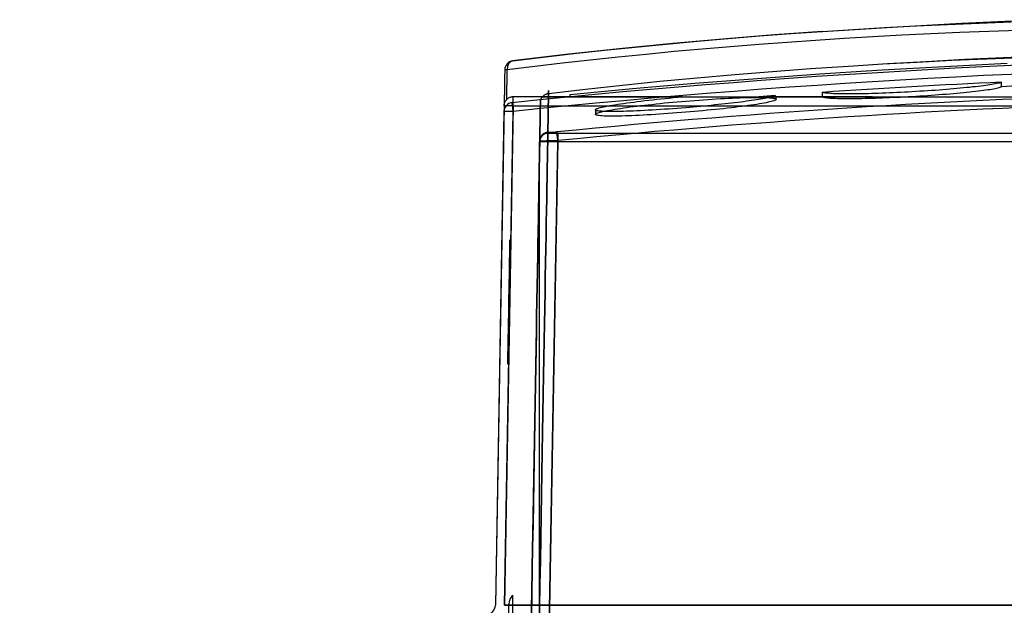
# Model space of a CAD drawing. Header units: millimetres. Extents: x -263 to 131, y -3009 to 324.
# Tile 2 of 9: x -263 to -154, y 258 to 323. Entities that reach past the tile are written whole.
import ezdxf

# ---------------------------------------------------------------- set-up
doc = ezdxf.new("R2010")
doc.units = ezdxf.units.MM
doc.layers.add('MAIN-1', color=7, linetype='Continuous')
doc.layers.add('MAIN-2', color=7, linetype='Continuous')

msp = doc.modelspace()

# ---------------------------------------------------------------- linework, layer by layer
at = {"layer": 'MAIN-1'}
for p, q in [((-163.65, 322.16), (-160.16, 322.32)), ((-160.16, 322.32), (-156.67, 322.47)), ((-156.67, 322.47), (-153.15, 322.6)), ((-174.01, 321.55), (-170.57, 321.77)), ((-170.57, 321.77), (-167.12, 321.97)), ((-165.23, 321.13), (-168.41, 320.95)), ((-167.12, 321.97), (-163.65, 322.16)), ((-162.03, 321.28), (-165.23, 321.13)), ((-158.82, 321.43), (-162.03, 321.28)), ((-155.6, 321.56), (-158.82, 321.43)), ((-152.36, 321.67), (-155.6, 321.56)), ((-181.04, 320.11), (-184.17, 319.86)), ((-177.9, 320.34), (-181.04, 320.11)), ((-174.75, 320.56), (-177.9, 320.34)), ((-171.59, 320.77), (-174.75, 320.56)), ((-168.41, 320.95), (-171.59, 320.77)), ((-193.49, 319.02), (-196.58, 318.71)), ((-190.39, 319.32), (-193.49, 319.02)), ((-187.28, 319.6), (-190.39, 319.32)), ((-184.17, 319.86), (-187.28, 319.6)), ((-202.73, 318.05), (-205.79, 317.69)), ((-199.66, 318.39), (-202.73, 318.05)), ((-196.58, 318.71), (-199.66, 318.39)), ((-171.11, 317.73), (-166.82, 318)), ((-166.82, 318), (-162.53, 318.24)), ((-162.53, 318.24), (-158.25, 318.47)), ((-160.49, 317.68), (-157.04, 317.86)), ((-158.25, 318.47), (-152.28, 318.75)), ((-157.04, 317.86), (-153.58, 318.03)), ((-208.89, 314.03), (-208.84, 317.32)), ((-205.79, 317.69), (-208.84, 317.32)), ((-187.83, 316.43), (-183.68, 316.8)), ((-183.68, 316.8), (-179.5, 317.14)), ((-179.5, 317.14), (-175.31, 317.45)), ((-177.75, 316.61), (-174.3, 316.85)), ((-175.31, 317.45), (-171.11, 317.73)), ((-174.3, 316.85), (-170.85, 317.08)), ((-170.85, 317.08), (-167.4, 317.29)), ((-167.4, 317.29), (-163.95, 317.49)), ((-163.95, 317.49), (-160.49, 317.68)), ((-196.09, 315.62), (-191.97, 316.04)), ((-191.97, 316.04), (-187.83, 316.43)), ((-191.55, 315.53), (-188.1, 315.82)), ((-188.1, 315.82), (-184.65, 316.1)), ((-184.65, 316.1), (-181.2, 316.36)), ((-181.2, 316.36), (-177.75, 316.61)), ((-155.48, 315.65), (-155.71, 315.62)), ((-155.27, 315.69), (-155.48, 315.65)), ((-155.08, 315.72), (-155.27, 315.69)), ((-154.9, 315.75), (-155.08, 315.72)), ((-154.74, 315.79), (-154.9, 315.75)), ((-154.59, 315.82), (-154.74, 315.79)), ((-154.47, 315.85), (-154.59, 315.82)), ((-154.36, 315.88), (-154.47, 315.85)), ((-154.27, 315.92), (-154.36, 315.88)), ((-154.2, 315.95), (-154.27, 315.92)), ((-154.2, 315.44), (-154.2, 315.95)), ((-204.7, 314.55), (-204.65, 314.58)), ((-204.65, 314.58), (-204.6, 314.6)), ((-204.6, 314.6), (-204.55, 314.63)), ((-204.55, 314.63), (-204.49, 314.65)), ((-204.49, 314.65), (-204.44, 314.67)), ((-204.44, 314.67), (-204.39, 314.68)), ((-204.39, 314.68), (-204.33, 314.69)), ((-204.33, 314.69), (-204.28, 314.7)), ((-204.28, 314.7), (-200.19, 315.17)), ((-201.88, 314.59), (-198.44, 314.92)), ((-201.88, 314.32), (-201.88, 314.59)), ((-200.19, 315.17), (-196.09, 315.62)), ((-198.44, 314.92), (-194.99, 315.23)), ((-194.99, 315.23), (-191.55, 315.53)), ((-173.93, 314.79), (-174, 314.82)), ((-174, 314.32), (-174, 314.82)), ((-173.84, 314.77), (-173.93, 314.79)), ((-173.74, 314.76), (-173.84, 314.77)), ((-173.62, 314.74), (-173.74, 314.76)), ((-173.49, 314.72), (-173.62, 314.74)), ((-173.33, 314.71), (-173.49, 314.72)), ((-173.16, 314.69), (-173.33, 314.71)), ((-172.98, 314.68), (-173.16, 314.69)), ((-172.78, 314.67), (-172.98, 314.68)), ((-172.56, 314.66), (-172.78, 314.67)), ((-172.33, 314.65), (-172.56, 314.66)), ((-172.08, 314.65), (-172.33, 314.65)), ((-171.82, 314.64), (-172.08, 314.65)), ((-171.55, 314.64), (-171.82, 314.64)), ((-171.26, 314.64), (-171.55, 314.64)), ((-170.96, 314.64), (-171.26, 314.64)), ((-170.65, 314.64), (-170.96, 314.64)), ((-170.33, 314.64), (-170.65, 314.64)), ((-169.99, 314.65), (-170.33, 314.64)), ((-169.65, 314.65), (-169.99, 314.65)), ((-169.3, 314.66), (-169.65, 314.65)), ((-168.93, 314.67), (-169.3, 314.66)), ((-168.56, 314.68), (-168.93, 314.67)), ((-168.18, 314.69), (-168.56, 314.68)), ((-167.79, 314.7), (-168.18, 314.69)), ((-167.4, 314.72), (-167.79, 314.7)), ((-167, 314.73), (-167.4, 314.72)), ((-166.6, 314.75), (-167, 314.73)), ((-166.19, 314.77), (-166.6, 314.75)), ((-165.77, 314.79), (-166.19, 314.77)), ((-165.36, 314.81), (-165.77, 314.79)), ((-164.94, 314.83), (-165.36, 314.81)), ((-164.52, 314.85), (-164.94, 314.83)), ((-164.1, 314.87), (-164.52, 314.85)), ((-163.67, 314.9), (-164.1, 314.87)), ((-163.23, 314.93), (-163.67, 314.9)), ((-162.8, 314.95), (-163.23, 314.93)), ((-162.37, 314.98), (-162.8, 314.95)), ((-161.95, 315.01), (-162.37, 314.98)), ((-161.53, 315.04), (-161.95, 315.01)), ((-161.11, 315.07), (-161.53, 315.04)), ((-161.53, 314.54), (-161.12, 314.57)), ((-161.12, 314.57), (-160.71, 314.6)), ((-160.7, 315.1), (-161.11, 315.07)), ((-160.71, 314.6), (-160.3, 314.63)), ((-160.3, 315.13), (-160.7, 315.1)), ((-159.9, 315.17), (-160.3, 315.13)), ((-160.3, 314.63), (-159.91, 314.66)), ((-159.91, 314.66), (-159.52, 314.7)), ((-159.51, 315.2), (-159.9, 315.17)), ((-159.52, 314.7), (-159.14, 314.73)), ((-159.13, 315.23), (-159.51, 315.2)), ((-159.14, 314.73), (-158.77, 314.76)), ((-158.76, 315.27), (-159.13, 315.23)), ((-158.77, 314.76), (-158.41, 314.8)), ((-158.4, 315.3), (-158.76, 315.27)), ((-158.41, 314.8), (-158.06, 314.83)), ((-158.05, 315.34), (-158.4, 315.3)), ((-158.06, 314.83), (-157.72, 314.87)), ((-157.71, 315.37), (-158.05, 315.34)), ((-157.72, 314.87), (-157.39, 314.9)), ((-157.39, 315.41), (-157.71, 315.37)), ((-157.07, 315.44), (-157.39, 315.41)), ((-157.39, 314.9), (-157.08, 314.94)), ((-157.08, 314.94), (-156.77, 314.97)), ((-156.77, 315.48), (-157.07, 315.44)), ((-156.48, 315.51), (-156.77, 315.48)), ((-156.77, 314.97), (-156.49, 315.01)), ((-156.49, 315.01), (-156.21, 315.05)), ((-156.21, 315.55), (-156.48, 315.51)), ((-155.95, 315.58), (-156.21, 315.55)), ((-156.21, 315.05), (-155.96, 315.08)), ((-155.96, 315.08), (-155.71, 315.12)), ((-155.71, 315.62), (-155.95, 315.58)), ((-155.71, 315.12), (-155.49, 315.15)), ((-155.49, 315.15), (-155.27, 315.18)), ((-155.27, 315.18), (-155.08, 315.22)), ((-155.08, 315.22), (-154.9, 315.25)), ((-154.9, 315.25), (-154.74, 315.29)), ((-154.74, 315.29), (-154.6, 315.32)), ((-154.6, 315.32), (-154.47, 315.35)), ((-154.47, 315.35), (-154.36, 315.38)), ((-154.36, 315.38), (-154.27, 315.41)), ((-154.27, 315.41), (-154.2, 315.44)), ((-209.18, 313.42), (-209.17, 313.5)), ((-209.17, 313.5), (-209.16, 313.57)), ((-209.16, 313.57), (-209.13, 313.64)), ((-209.13, 313.64), (-209.11, 313.72)), ((-209.11, 313.72), (-209.07, 313.78)), ((-209.07, 313.78), (-209.04, 313.85)), ((-209.04, 313.85), (-208.99, 313.91)), ((-208.99, 313.91), (-208.95, 313.97)), ((-208.95, 313.97), (-208.89, 314.03)), ((-208.84, 314.08), (-208.89, 314.03)), ((-208.78, 314.13), (-208.84, 314.08)), ((-208.72, 314.17), (-208.78, 314.13)), ((-208.65, 314.2), (-208.72, 314.17)), ((-208.59, 314.24), (-208.65, 314.2)), ((-208.52, 314.26), (-208.59, 314.24)), ((-208.46, 314.28), (-208.52, 314.26)), ((-208.39, 314.3), (-208.46, 314.28)), ((-208.32, 314.31), (-208.39, 314.3)), ((-208.25, 314.32), (-208.32, 314.31)), ((-208.19, 314.32), (-208.25, 314.32)), ((-207.65, 314.32), (-208.19, 314.32)), ((-208.19, 313.34), (-208.19, 314.32)), ((-207.11, 314.32), (-207.65, 314.32)), ((-206.57, 314.32), (-207.11, 314.32)), ((-206.04, 314.32), (-206.57, 314.32)), ((-205.5, 314.32), (-206.04, 314.32)), ((-204.96, 314.32), (-205.5, 314.32)), ((-205.18, 313.75), (-205.17, 313.79)), ((-205.18, 313.7), (-205.18, 313.75)), ((-205.17, 313.84), (-205.16, 313.88)), ((-205.17, 313.79), (-205.17, 313.84)), ((-205.16, 313.88), (-205.15, 313.92)), ((-205.15, 313.92), (-205.14, 313.97)), ((-205.14, 313.97), (-205.13, 314.01)), ((-205.13, 314.01), (-205.11, 314.05)), ((-205.11, 314.05), (-205.1, 314.09)), ((-205.1, 314.09), (-205.08, 314.13)), ((-205.08, 314.13), (-205.06, 314.16)), ((-205.06, 314.16), (-205.04, 314.2)), ((-205.04, 314.2), (-205.02, 314.23)), ((-205.02, 314.23), (-205, 314.27)), ((-205, 314.27), (-204.96, 314.31)), ((-204.96, 314.31), (-204.92, 314.36)), ((-204.92, 314.36), (-204.88, 314.4)), ((-204.88, 314.4), (-204.84, 314.44)), ((-204.84, 314.44), (-204.8, 314.48)), ((-204.8, 314.48), (-204.75, 314.52)), ((-204.75, 314.52), (-204.7, 314.55)), ((-201.33, 314.32), (-201.88, 314.32)), ((-200.77, 314.32), (-201.33, 314.32)), ((-200.19, 314.32), (-200.77, 314.32)), ((-199.59, 314.32), (-200.19, 314.32)), ((-198.98, 314.32), (-199.59, 314.32)), ((-198.35, 314.32), (-198.98, 314.32)), ((-197.7, 314.32), (-198.35, 314.32)), ((-197.04, 314.32), (-197.7, 314.32)), ((-196.36, 314.32), (-197.04, 314.32)), ((-196.94, 313.45), (-196.63, 313.5)), ((-196.63, 313.5), (-196.31, 313.55)), ((-195.66, 314.32), (-196.36, 314.32)), ((-196.31, 313.55), (-195.97, 313.6)), ((-195.97, 313.6), (-195.61, 313.65)), ((-194.95, 314.32), (-195.66, 314.32)), ((-195.61, 313.65), (-195.24, 313.7)), ((-195.24, 313.7), (-194.86, 313.75)), ((-194.22, 314.32), (-194.95, 314.32)), ((-194.86, 313.75), (-194.46, 313.8)), ((-194.46, 313.8), (-194.06, 313.85)), ((-193.48, 314.32), (-194.22, 314.32)), ((-194.06, 313.85), (-193.64, 313.9)), ((-193.64, 313.9), (-193.2, 313.95)), ((-192.72, 314.32), (-193.48, 314.32)), ((-193.2, 313.95), (-192.76, 314)), ((-192.76, 314), (-192.31, 314.05)), ((-191.94, 314.32), (-192.72, 314.32)), ((-192.31, 314.05), (-191.86, 314.1)), ((-191.14, 314.32), (-191.94, 314.32)), ((-191.86, 314.1), (-191.4, 314.14)), ((-191.4, 314.14), (-190.93, 314.19)), ((-190.33, 314.32), (-191.14, 314.32)), ((-190.93, 314.19), (-190.46, 314.23)), ((-190.46, 314.23), (-189.98, 314.28)), ((-189.5, 314.32), (-190.33, 314.32)), ((-189.98, 314.28), (-189.5, 314.32)), ((-185.13, 313.5), (-185.51, 313.46)), ((-184.76, 313.54), (-185.13, 313.5)), ((-184.4, 313.58), (-184.76, 313.54)), ((-184.04, 313.62), (-184.4, 313.58)), ((-183.7, 313.66), (-184.04, 313.62)), ((-183.36, 313.7), (-183.7, 313.66)), ((-183.03, 313.74), (-183.36, 313.7)), ((-182.71, 313.78), (-183.03, 313.74)), ((-182.4, 313.83), (-182.71, 313.78)), ((-182.1, 313.87), (-182.4, 313.83)), ((-181.82, 313.91), (-182.1, 313.87)), ((-181.54, 313.95), (-181.82, 313.91)), ((-181.24, 313.49), (-181.55, 313.45)), ((-181.28, 313.99), (-181.54, 313.95)), ((-181.04, 314.03), (-181.28, 313.99)), ((-180.96, 313.54), (-181.24, 313.49)), ((-180.8, 314.07), (-181.04, 314.03)), ((-180.69, 313.58), (-180.96, 313.54)), ((-180.58, 314.11), (-180.8, 314.07)), ((-180.45, 313.63), (-180.69, 313.58)), ((-180.37, 314.14), (-180.58, 314.11)), ((-180.22, 313.67), (-180.45, 313.63)), ((-180.18, 314.18), (-180.37, 314.14)), ((-180.01, 313.72), (-180.22, 313.67)), ((-180, 314.22), (-180.18, 314.18)), ((-179.82, 313.76), (-180.01, 313.72)), ((-179.84, 314.25), (-180, 314.22)), ((-179.7, 314.29), (-179.84, 314.25)), ((-179.65, 313.8), (-179.82, 313.76)), ((-179.56, 314.32), (-179.7, 314.29)), ((-179.51, 313.84), (-179.65, 313.8)), ((-179.45, 314.36), (-179.56, 314.32)), ((-179.38, 313.88), (-179.51, 313.84)), ((-179.35, 314.39), (-179.45, 314.36)), ((-179.28, 313.91), (-179.38, 313.88)), ((-179.27, 314.42), (-179.35, 314.39)), ((-179.2, 313.95), (-179.28, 313.91)), ((-179.2, 314.45), (-179.27, 314.42)), ((-179.2, 314.32), (-179.2, 314.45)), ((-179.1, 314.32), (-179.2, 314.32)), ((-179.15, 313.98), (-179.2, 313.95)), ((-179.11, 314.01), (-179.15, 313.98)), ((-179.1, 314.04), (-179.11, 314.01)), ((-178.28, 314.32), (-179.1, 314.32)), ((-179.1, 314.04), (-179.1, 314.32)), ((-177.45, 314.32), (-178.28, 314.32)), ((-176.61, 314.32), (-177.45, 314.32)), ((-175.75, 314.32), (-176.61, 314.32)), ((-174.89, 314.32), (-175.75, 314.32)), ((-174.01, 314.32), (-174.89, 314.32)), ((-174.01, 314.32), (-174.01, 314.32)), ((-174.01, 314.32), (-174.01, 314.32)), ((-174.01, 314.32), (-174.01, 314.32)), ((-174.01, 314.32), (-174.01, 314.32)), ((-174.01, 314.32), (-174, 314.32)), ((-174, 314.32), (-174, 314.32)), ((-174, 314.32), (-174, 314.32)), ((-174, 314.31), (-173.93, 314.29)), ((-173.93, 314.29), (-173.84, 314.27)), ((-173.84, 314.27), (-173.74, 314.25)), ((-173.74, 314.25), (-173.62, 314.24)), ((-173.62, 314.24), (-173.48, 314.22)), ((-173.48, 314.22), (-173.33, 314.2)), ((-173.33, 314.2), (-173.16, 314.19)), ((-173.16, 314.19), (-172.97, 314.18)), ((-172.97, 314.18), (-172.77, 314.17)), ((-172.77, 314.17), (-172.56, 314.16)), ((-172.56, 314.16), (-172.33, 314.15)), ((-172.33, 314.15), (-172.08, 314.15)), ((-172.08, 314.15), (-171.82, 314.14)), ((-171.82, 314.14), (-171.55, 314.14)), ((-171.55, 314.14), (-171.26, 314.14)), ((-171.26, 314.14), (-170.96, 314.14)), ((-170.96, 314.14), (-170.65, 314.14)), ((-170.65, 314.14), (-170.32, 314.14)), ((-170.32, 314.14), (-169.99, 314.15)), ((-169.99, 314.15), (-169.64, 314.15)), ((-169.64, 314.15), (-169.29, 314.16)), ((-169.29, 314.16), (-168.93, 314.17)), ((-168.93, 314.17), (-168.56, 314.18)), ((-168.56, 314.18), (-168.18, 314.19)), ((-168.18, 314.19), (-167.79, 314.2)), ((-167.79, 314.2), (-167.39, 314.22)), ((-167.39, 314.22), (-166.99, 314.23)), ((-166.99, 314.23), (-166.59, 314.25)), ((-166.59, 314.25), (-166.18, 314.27)), ((-166.18, 314.27), (-165.77, 314.28)), ((-165.77, 314.28), (-165.36, 314.3)), ((-165.36, 314.3), (-164.94, 314.33)), ((-164.94, 314.33), (-164.52, 314.35)), ((-164.52, 314.35), (-164.1, 314.37)), ((-164.1, 314.37), (-163.67, 314.4)), ((-163.67, 314.4), (-163.23, 314.42)), ((-163.23, 314.42), (-162.8, 314.45)), ((-162.8, 314.45), (-162.38, 314.48)), ((-162.38, 314.48), (-161.95, 314.51)), ((-161.95, 314.51), (-161.53, 314.54)), ((-209.19, 313.34), (-210.15, 258.1)), ((-209.19, 313.34), (-209.18, 313.42)), ((-208.19, 313.34), (-209.15, 258.1)), ((-208.19, 313.34), (-205.19, 313.34)), ((-199.1, 312.88), (-199.09, 312.91)), ((-199.09, 312.85), (-199.1, 312.88)), ((-199.1, 312.88), (-199.1, 312.38)), ((-199.09, 312.35), (-199.1, 312.38)), ((-199.09, 312.91), (-199.05, 312.95)), ((-199.06, 312.83), (-199.09, 312.85)), ((-199, 312.8), (-199.06, 312.83)), ((-199.05, 312.95), (-199, 312.98)), ((-199, 312.98), (-198.92, 313.02)), ((-198.92, 312.78), (-199, 312.8)), ((-198.92, 313.02), (-198.81, 313.05)), ((-198.82, 312.76), (-198.92, 312.78)), ((-198.7, 312.74), (-198.82, 312.76)), ((-198.81, 313.05), (-198.69, 313.09)), ((-198.55, 312.73), (-198.7, 312.74)), ((-198.69, 313.09), (-198.54, 313.13)), ((-198.39, 312.72), (-198.55, 312.73)), ((-198.54, 313.13), (-198.37, 313.18)), ((-198.2, 312.71), (-198.39, 312.72)), ((-198.37, 313.18), (-198.18, 313.22)), ((-197.99, 312.7), (-198.2, 312.71)), ((-198.18, 313.22), (-197.97, 313.27)), ((-197.76, 312.69), (-197.99, 312.7)), ((-197.97, 313.27), (-197.74, 313.31)), ((-197.51, 312.69), (-197.76, 312.69)), ((-197.74, 313.31), (-197.49, 313.36)), ((-197.25, 312.69), (-197.51, 312.69)), ((-197.49, 313.36), (-197.22, 313.41)), ((-196.96, 312.69), (-197.25, 312.69)), ((-197.22, 313.41), (-196.94, 313.45)), ((-196.66, 312.69), (-196.96, 312.69)), ((-196.34, 312.7), (-196.66, 312.69)), ((-196, 312.71), (-196.34, 312.7)), ((-195.65, 312.72), (-196, 312.71)), ((-195.28, 312.73), (-195.65, 312.72)), ((-194.9, 312.74), (-195.28, 312.73)), ((-194.51, 312.76), (-194.9, 312.74)), ((-194.1, 312.78), (-194.51, 312.76)), ((-193.68, 312.8), (-194.1, 312.78)), ((-193.25, 312.83), (-193.68, 312.8)), ((-192.81, 312.85), (-193.25, 312.83)), ((-192.37, 312.88), (-192.81, 312.85)), ((-192, 312.4), (-192.46, 312.37)), ((-191.91, 312.91), (-192.37, 312.88)), ((-191.52, 312.43), (-192, 312.4)), ((-191.46, 312.94), (-191.91, 312.91)), ((-191.05, 312.47), (-191.52, 312.43)), ((-190.99, 312.97), (-191.46, 312.94)), ((-190.56, 312.5), (-191.05, 312.47)), ((-190.52, 313.01), (-190.99, 312.97)), ((-190.08, 312.54), (-190.56, 312.5)), ((-190.05, 313.04), (-190.52, 313.01)), ((-189.59, 312.58), (-190.08, 312.54)), ((-189.58, 313.08), (-190.05, 313.04)), ((-189.1, 312.62), (-189.59, 312.58)), ((-189.1, 313.12), (-189.58, 313.08)), ((-188.69, 313.15), (-189.1, 313.12)), ((-188.62, 312.66), (-189.1, 312.62)), ((-188.28, 313.19), (-188.69, 313.15)), ((-188.15, 312.7), (-188.62, 312.66)), ((-187.88, 313.23), (-188.28, 313.19)), ((-187.68, 312.74), (-188.15, 312.7)), ((-187.48, 313.26), (-187.88, 313.23)), ((-187.21, 312.78), (-187.68, 312.74)), ((-187.08, 313.3), (-187.48, 313.26)), ((-186.74, 312.83), (-187.21, 312.78)), ((-186.68, 313.34), (-187.08, 313.3)), ((-186.29, 312.87), (-186.74, 312.83)), ((-186.28, 313.38), (-186.68, 313.34)), ((-185.83, 312.92), (-186.29, 312.87)), ((-185.89, 313.42), (-186.28, 313.38)), ((-185.51, 313.46), (-185.89, 313.42)), ((-185.39, 312.97), (-185.83, 312.92)), ((-184.95, 313.01), (-185.39, 312.97)), ((-184.52, 313.06), (-184.95, 313.01)), ((-184.1, 313.11), (-184.52, 313.06)), ((-183.7, 313.16), (-184.1, 313.11)), ((-183.3, 313.21), (-183.7, 313.16)), ((-182.92, 313.25), (-183.3, 313.21)), ((-182.56, 313.3), (-182.92, 313.25)), ((-182.21, 313.35), (-182.56, 313.3)), ((-181.87, 313.4), (-182.21, 313.35)), ((-181.55, 313.45), (-181.87, 313.4)), ((-199.05, 312.32), (-199.09, 312.35)), ((-198.99, 312.3), (-199.05, 312.32)), ((-198.91, 312.28), (-198.99, 312.3)), ((-198.8, 312.26), (-198.91, 312.28)), ((-198.67, 312.24), (-198.8, 312.26)), ((-198.51, 312.22), (-198.67, 312.24)), ((-198.34, 312.21), (-198.51, 312.22)), ((-198.14, 312.2), (-198.34, 312.21)), ((-197.92, 312.19), (-198.14, 312.2)), ((-197.67, 312.19), (-197.92, 312.19)), ((-197.41, 312.18), (-197.67, 312.19)), ((-197.13, 312.18), (-197.41, 312.18)), ((-196.83, 312.19), (-197.13, 312.18)), ((-196.51, 312.19), (-196.83, 312.19)), ((-196.17, 312.2), (-196.51, 312.19)), ((-195.81, 312.21), (-196.17, 312.2)), ((-195.44, 312.22), (-195.81, 312.21)), ((-195.05, 312.23), (-195.44, 312.22)), ((-194.65, 312.25), (-195.05, 312.23)), ((-194.24, 312.27), (-194.65, 312.25)), ((-193.81, 312.29), (-194.24, 312.27)), ((-193.37, 312.32), (-193.81, 312.29)), ((-192.92, 312.34), (-193.37, 312.32)), ((-192.46, 312.37), (-192.92, 312.34)), ((-204.35, 310.43), (-204.35, 310.42)), ((-204.35, 310.42), (-204.35, 310.42)), ((-204.35, 310.42), (-204.34, 310.42)), ((-204.34, 310.42), (-204.34, 310.41)), ((-204.34, 310.41), (-204.33, 310.41)), ((-204.33, 310.41), (-204.32, 310.41)), ((-204.32, 310.41), (-204.3, 310.41)), ((-204.3, 310.41), (-204.29, 310.41)), ((-204.29, 310.41), (-204.27, 310.4)), ((-204.27, 310.4), (-204.25, 310.4)), ((-204.25, 310.4), (-204.23, 310.4)), ((-204.23, 310.4), (-204.21, 310.4)), ((-204.21, 310.4), (-204.19, 310.4)), ((-204.19, 310.4), (-204.16, 310.4)), ((-204.16, 310.4), (-204.13, 310.4)), ((-204.13, 310.4), (-204.11, 310.4)), ((-204.11, 310.4), (-204.08, 310.4)), ((-204.08, 310.4), (-204.04, 310.4)), ((-204.04, 310.4), (-204.01, 310.4)), ((-204.01, 310.4), (-203.98, 310.4)), ((-203.98, 310.4), (-203.94, 310.41)), ((-203.94, 310.41), (-203.91, 310.41)), ((-203.91, 310.41), (-203.87, 310.41)), ((-203.87, 310.41), (-203.83, 310.41)), ((-203.83, 310.41), (-203.79, 310.41)), ((-203.79, 310.41), (-203.75, 310.42)), ((-203.75, 310.42), (-203.71, 310.42)), ((-203.71, 310.42), (-203.67, 310.42)), ((-203.67, 310.42), (-203.62, 310.43)), ((-203.62, 310.43), (-203.58, 310.43)), ((-203.58, 310.43), (-203.54, 310.43)), ((-203.54, 310.43), (-203.49, 310.44)), ((-203.49, 310.44), (-203.45, 310.44)), ((-203.45, 310.44), (-203.4, 310.44)), ((-203.4, 310.44), (-203.36, 310.45)), ((-206.24, 253.12), (-205.25, 309.45)), ((-205.24, 309.44), (-205.25, 309.45)), ((-205.25, 309.45), (-205.25, 309.45)), ((-205.25, 309.45), (-205.25, 309.45)), ((-205.22, 309.44), (-205.24, 309.44)), ((-205.2, 309.44), (-205.22, 309.44)), ((-205.18, 309.44), (-205.2, 309.44)), ((-205.16, 309.44), (-205.18, 309.44)), ((-205.13, 309.44), (-205.16, 309.44)), ((-205.09, 309.43), (-205.13, 309.44)), ((-205.06, 309.43), (-205.09, 309.43)), ((-205.02, 309.43), (-205.06, 309.43)), ((-204.97, 309.43), (-205.02, 309.43)), ((-204.92, 309.43), (-204.97, 309.43)), ((-204.87, 309.43), (-204.92, 309.43)), ((-204.82, 309.43), (-204.87, 309.43)), ((-204.76, 309.43), (-204.82, 309.43)), ((-204.7, 309.43), (-204.76, 309.43)), ((-204.64, 309.43), (-204.7, 309.43)), ((-204.57, 309.43), (-204.64, 309.43)), ((-204.5, 309.44), (-204.57, 309.43)), ((-204.43, 309.44), (-204.5, 309.44)), ((-204.36, 309.44), (-204.43, 309.44)), ((-204.28, 309.44), (-204.36, 309.44)), ((-204.2, 309.44), (-204.28, 309.44)), ((-203.25, 309.47), (-204.24, 253.12)), ((-204.12, 309.44), (-204.2, 309.44)), ((-204.04, 309.45), (-204.12, 309.44)), ((-203.96, 309.45), (-204.04, 309.45)), ((-203.87, 309.45), (-203.96, 309.45)), ((-203.79, 309.45), (-203.87, 309.45)), ((-203.7, 309.46), (-203.79, 309.45)), ((-203.61, 309.46), (-203.7, 309.46)), ((-203.52, 309.46), (-203.61, 309.46)), ((-203.43, 309.47), (-203.52, 309.46)), ((-203.34, 309.47), (-203.43, 309.47)), ((-203.25, 309.47), (-203.34, 309.47)), ((-208.25, 259.24), (-208.25, 253.12)), ((-208.65, 258.1), (-209.15, 258.1)), ((-208.65, 253.12), (-208.65, 258.22)), ((-206.15, 258.1), (-208.25, 258.1))]:
    msp.add_line(p, q, dxfattribs=at)
for centre, radius, start, end in [((-109.08, -648.61), 965.61, 92.67844, 93.85513), ((-109.08, -648.51), 965.01, 91.61624, 92.67988), ((-109.14, -647.78), 964.78, 94.16458, 94.27081), ((-207.15, 258.22), 1.5, 137.1662, 179.9997)]:
    msp.add_arc(centre, radius, start, end, dxfattribs=at)
for centre, major_axis, ratio, start_param, end_param in [((-208.12, 317.3), (-0.123, 0.992), 0.715813, 0.000001, 1.464746), ((-208.12, 317.3), (1, -0.017), 0.007034, 2.373932, 3.139882), ((-109.08, -647.08), (962.3, 0.05), 0.999847, 1.59747, 1.668864), ((-109.08, -647.06), (961.31, 0.05), 0.999847, 1.597497, 1.668861), ((-128.47, 314.32), (86.06, 0), 0.000002, 2.054411, 2.156216), ((-208.19, 313.32), (-1, 0.017), 0.01745, -1.570491, 0.000056), ((-204.25, 309.43), (1, -0.017), 0.997213, 1.686814, 3.141556), ((-203.25, 309.46), (-0.098, 0.995), 0.00171, -1.553442, -0.075112)]:
    msp.add_ellipse(centre, major_axis=major_axis, ratio=ratio, start_param=start_param, end_param=end_param, dxfattribs=at)
for centre, major_axis in [((-233.07, -1337.2), (-28.8, -1652.23)), ((-233.95, -1337.19), (28.78, 1651.24))]:
    msp.add_ellipse(centre, major_axis=major_axis, ratio=0.000002, dxfattribs=at)
at = {"layer": 'MAIN-2'}
for p, q in [((-166.3, 322.03), (-158.62, 322.46)), ((-158.62, 322.46), (-149.99, 322.85)), ((-179.31, 321.17), (-184.59, 320.75)), ((-180.95, 321.05), (-177.49, 321.31)), ((-174.01, 321.55), (-179.31, 321.17)), ((-177.49, 321.31), (-174.01, 321.55)), ((-173.99, 321.55), (-166.3, 322.03)), ((-190.55, 320.22), (-196.48, 319.63)), ((-194.68, 319.82), (-191.27, 320.15)), ((-191.27, 320.15), (-187.84, 320.47)), ((-184.59, 320.75), (-190.55, 320.22)), ((-187.84, 320.47), (-184.4, 320.77)), ((-184.4, 320.77), (-180.95, 321.05)), ((-202.38, 318.99), (-208.24, 318.3)), ((-204.85, 318.71), (-201.47, 319.1)), ((-196.48, 319.63), (-202.38, 318.99)), ((-201.47, 319.1), (-198.08, 319.47)), ((-198.08, 319.47), (-194.68, 319.82)), ((-208.22, 318.3), (-204.85, 318.71)), ((-171.11, 317.73), (-167.32, 317.96)), ((-167.32, 317.96), (-163.51, 318.17)), ((-163.51, 318.17), (-159.68, 318.36)), ((-159.68, 318.36), (-155.83, 318.53)), ((-155.83, 318.53), (-151.96, 318.67)), ((-209.12, 316.95), (-209.13, 316.79)), ((-209.13, 316.79), (-209.13, 316.62)), ((-209.12, 317.32), (-209.12, 317.21)), ((-209.12, 317.21), (-209.12, 317.09)), ((-209.12, 317.09), (-209.12, 316.95)), ((-209.14, 315.8), (-209.15, 315.56)), ((-209.13, 316.44), (-209.14, 316.24)), ((-209.14, 316.24), (-209.14, 316.03)), ((-209.14, 316.03), (-209.14, 315.8)), ((-209.13, 316.62), (-209.13, 316.44)), ((-209.15, 315.61), (-209.19, 313.34)), ((-209.16, 314.74), (-209.17, 314.44)), ((-209.15, 315.3), (-209.16, 315.03)), ((-209.16, 315.03), (-209.16, 314.74)), ((-209.15, 315.56), (-209.15, 315.3)), ((-209.18, 313.79), (-209.19, 313.44)), ((-209.17, 314.12), (-209.18, 313.79)), ((-209.17, 314.44), (-209.17, 314.12)), ((-208.19, 314.32), (-208.19, 314.32)), ((-201, 314.27), (-205, 314.27)), ((-204.45, 314.32), (-204.96, 314.32)), ((-203.93, 314.32), (-204.45, 314.32)), ((-203.42, 314.32), (-203.93, 314.32)), ((-202.91, 314.32), (-203.42, 314.32)), ((-202.4, 314.32), (-202.91, 314.32)), ((-201.88, 314.32), (-202.4, 314.32)), ((-201.88, 314.32), (-201.88, 314.32)), ((-197.05, 314.27), (-201, 314.27)), ((-193.14, 314.27), (-197.05, 314.27)), ((-193.25, 313.45), (-192.81, 313.49)), ((-189.27, 314.27), (-193.14, 314.27)), ((-192.81, 313.49), (-192.37, 313.54)), ((-192.37, 313.54), (-191.92, 313.59)), ((-191.92, 313.59), (-191.46, 313.64)), ((-191.46, 313.64), (-190.99, 313.68)), ((-190.99, 313.68), (-190.52, 313.73)), ((-190.52, 313.73), (-190.05, 313.77)), ((-190.05, 313.77), (-189.58, 313.81)), ((-189.58, 313.81), (-189.1, 313.85)), ((-185.45, 314.27), (-189.27, 314.27)), ((-189.1, 313.85), (-188.61, 313.89)), ((-188.61, 313.89), (-188.12, 313.93)), ((-188.12, 313.93), (-187.64, 313.97)), ((-187.64, 313.97), (-187.15, 314)), ((-187.15, 314), (-186.68, 314.03)), ((-186.68, 314.03), (-186.2, 314.06)), ((-186.2, 314.06), (-185.74, 314.09)), ((-185.74, 314.09), (-185.28, 314.12)), ((-181.67, 314.27), (-185.45, 314.27)), ((-185.28, 314.12), (-184.83, 314.14)), ((-184.83, 314.14), (-184.39, 314.16)), ((-184.39, 314.16), (-183.97, 314.18)), ((-183.97, 314.18), (-183.55, 314.2)), ((-183.55, 314.2), (-183.15, 314.22)), ((-183.15, 314.22), (-182.76, 314.23)), ((-182.76, 314.23), (-182.39, 314.24)), ((-182.39, 314.24), (-182.03, 314.25)), ((-182.03, 314.25), (-181.69, 314.25)), ((-181.69, 314.25), (-181.37, 314.25)), ((-177.93, 314.27), (-181.67, 314.27)), ((-181.37, 314.25), (-181.07, 314.26)), ((-181.07, 314.26), (-180.79, 314.25)), ((-180.98, 314.32), (-179.2, 314.32)), ((-180.69, 314.32), (-180.98, 314.32)), ((-180.79, 314.25), (-180.53, 314.25)), ((-180.4, 314.32), (-180.69, 314.32)), ((-180.53, 314.25), (-180.28, 314.24)), ((-180.1, 314.32), (-180.4, 314.32)), ((-180.28, 314.24), (-180.06, 314.23)), ((-179.8, 314.32), (-180.1, 314.32)), ((-180.06, 314.23), (-179.86, 314.22)), ((-179.86, 314.22), (-179.69, 314.21)), ((-179.5, 314.32), (-179.8, 314.32)), ((-179.69, 314.21), (-179.53, 314.19)), ((-179.53, 314.19), (-179.4, 314.17)), ((-179.2, 314.32), (-179.5, 314.32)), ((-179.4, 314.17), (-179.29, 314.15)), ((-179.29, 314.15), (-179.21, 314.13)), ((-179.21, 314.13), (-179.15, 314.1)), ((-179.15, 314.1), (-179.11, 314.07)), ((-179.11, 314.07), (-179.1, 314.04)), ((-174.23, 314.27), (-177.93, 314.27)), ((-170.58, 314.27), (-174.23, 314.27)), ((-174, 314.32), (-136.3, 314.32)), ((-166.97, 314.27), (-170.58, 314.27)), ((-163.4, 314.27), (-166.97, 314.27)), ((-159.87, 314.27), (-163.4, 314.27)), ((-156.38, 314.27), (-159.87, 314.27)), ((-152.93, 314.27), (-156.38, 314.27)), ((-209.2, 312.71), (-210.15, 258.1)), ((-209.19, 313.08), (-209.2, 312.71)), ((-209.19, 313.44), (-209.19, 313.08)), ((-209.19, 313.34), (-209.19, 313.34)), ((-209.19, 313.34), (-209.19, 313.34)), ((-209.19, 313.34), (-209.19, 313.34)), ((-209.19, 313.34), (-209.19, 313.34)), ((-209.19, 313.34), (-209.19, 313.34)), ((-209.19, 313.34), (-209.19, 313.34)), ((-209.19, 313.34), (-209.19, 313.34)), ((-209.15, 258.1), (-208.2, 312.71)), ((-205.19, 313.34), (-110.2, 313.34)), ((-199.1, 312.38), (-199.09, 312.41)), ((-199.09, 312.41), (-199.05, 312.44)), ((-199.05, 312.44), (-199, 312.48)), ((-199, 312.48), (-198.92, 312.51)), ((-198.92, 312.51), (-198.82, 312.55)), ((-198.82, 312.55), (-198.69, 312.59)), ((-198.69, 312.59), (-198.55, 312.63)), ((-198.55, 312.63), (-198.38, 312.67)), ((-198.38, 312.67), (-198.19, 312.72)), ((-198.19, 312.72), (-197.98, 312.76)), ((-197.98, 312.76), (-197.75, 312.81)), ((-197.75, 312.81), (-197.51, 312.85)), ((-197.51, 312.85), (-197.24, 312.9)), ((-197.24, 312.9), (-196.95, 312.95)), ((-196.95, 312.95), (-196.65, 313)), ((-196.65, 313), (-196.33, 313.05)), ((-196.33, 313.05), (-195.99, 313.1)), ((-195.99, 313.1), (-195.64, 313.15)), ((-195.64, 313.15), (-195.28, 313.2)), ((-195.28, 313.2), (-194.9, 313.25)), ((-194.9, 313.25), (-194.5, 313.3)), ((-194.5, 313.3), (-194.1, 313.35)), ((-194.1, 313.35), (-193.68, 313.4)), ((-193.68, 313.4), (-193.25, 313.45)), ((-204.7, 310.22), (-204.74, 310.19)), ((-204.65, 310.24), (-204.7, 310.22)), ((-204.6, 310.26), (-204.65, 310.24)), ((-204.55, 310.27), (-204.6, 310.26)), ((-204.5, 310.29), (-204.55, 310.27)), ((-204.45, 310.3), (-204.5, 310.29)), ((-204.41, 310.31), (-204.45, 310.3)), ((-204.36, 310.31), (-204.41, 310.31)), ((-204.31, 310.32), (-204.36, 310.31)), ((-204.26, 310.32), (-204.31, 310.32)), ((-204.26, 310.32), (-200.31, 310.32)), ((-204.26, 310.32), (-204.26, 310.32)), ((-200.31, 310.32), (-196.4, 310.32)), ((-196.4, 310.32), (-192.54, 310.32)), ((-192.54, 310.32), (-188.71, 310.32)), ((-188.71, 310.32), (-184.93, 310.32)), ((-184.93, 310.32), (-181.2, 310.32)), ((-181.2, 310.32), (-177.5, 310.32)), ((-177.5, 310.32), (-173.84, 310.32)), ((-173.84, 310.32), (-170.23, 310.32)), ((-170.23, 310.32), (-166.66, 310.32)), ((-166.66, 310.32), (-163.12, 310.32)), ((-163.12, 310.32), (-159.63, 310.32)), ((-159.63, 310.32), (-156.18, 310.32)), ((-156.18, 310.32), (-152.77, 310.32)), ((-205.25, 309.41), (-205.26, 309.34)), ((-205.26, 309.34), (-205.26, 309.34)), ((-205.26, 309.34), (-205.26, 309.34)), ((-205.26, 309.34), (-205.26, 309.34)), ((-205.26, 249.12), (-205.26, 309.34)), ((-205.24, 309.48), (-205.25, 309.41)), ((-205.23, 309.54), (-205.24, 309.48)), ((-205.21, 309.61), (-205.23, 309.54)), ((-205.19, 309.67), (-205.21, 309.61)), ((-205.17, 309.73), (-205.19, 309.67)), ((-205.14, 309.79), (-205.17, 309.73)), ((-205.11, 309.84), (-205.14, 309.79)), ((-205.07, 309.9), (-205.11, 309.84)), ((-205.04, 309.94), (-205.07, 309.9)), ((-205, 309.99), (-205.04, 309.94)), ((-204.96, 310.03), (-205, 309.99)), ((-204.92, 310.07), (-204.96, 310.03)), ((-204.88, 310.1), (-204.92, 310.07)), ((-204.83, 310.14), (-204.88, 310.1)), ((-204.79, 310.17), (-204.83, 310.14)), ((-204.74, 310.19), (-204.79, 310.17)), ((-204.24, 253.12), (-203.26, 309.34)), ((-136.3, 309.34), (-203.26, 309.34)), ((-210.15, 258.1), (-210.15, 258.1)), ((-209.15, 258.1), (96.96, 258.1)), ((-208.25, 258.1), (-208.65, 258.1)), ((93.96, 258.1), (-206.15, 258.1))]:
    msp.add_line(p, q, dxfattribs=at)
for centre, start, end in [((-208.12, 317.3), 97.0625, 178.9967), ((-211.15, 258.12), 270.0001, 359)]:
    msp.add_arc(centre, 1, start, end, dxfattribs=at)
for centre, major_axis, ratio, start_param, end_param in [((-208.12, 317.3), (-1, 0.018), 0.999785, -1.451003, -0.000068), ((-109.09, -646.95), (965.88, 0), 0.999848, 1.571948, 1.673695), ((-208.12, 317.3), (-0.123, 0.992), 0.715813, -0.029419, 0.000001), ((-109.09, -646.93), (-964.89, 0), 0.999848, -1.569644, -1.467898), ((-208.2, 312.69), (1, -0.017), 0.996997, 1.690541, 3.141505), ((-208.2, 312.69), (-0.103, 0.995), 0.001793, -1.553456, -0.07729), ((-208.2, 312.69), (1, -0.017), 0.01745, 1.571043, 3.141707), ((-203.26, 309.32), (0, 1), 0.000001, -0.785528, 1.325802), ((-203.26, 309.32), (-2, 0.02), 0.008725, -1.570659, -0.000111), ((-237.05, -1337.2), (28.83, 1655.85), 0.000003, 0.15611, 0.202695)]:
    msp.add_ellipse(centre, major_axis=major_axis, ratio=ratio, start_param=start_param, end_param=end_param, dxfattribs=at)

doc.saveas('drawing.dxf')
